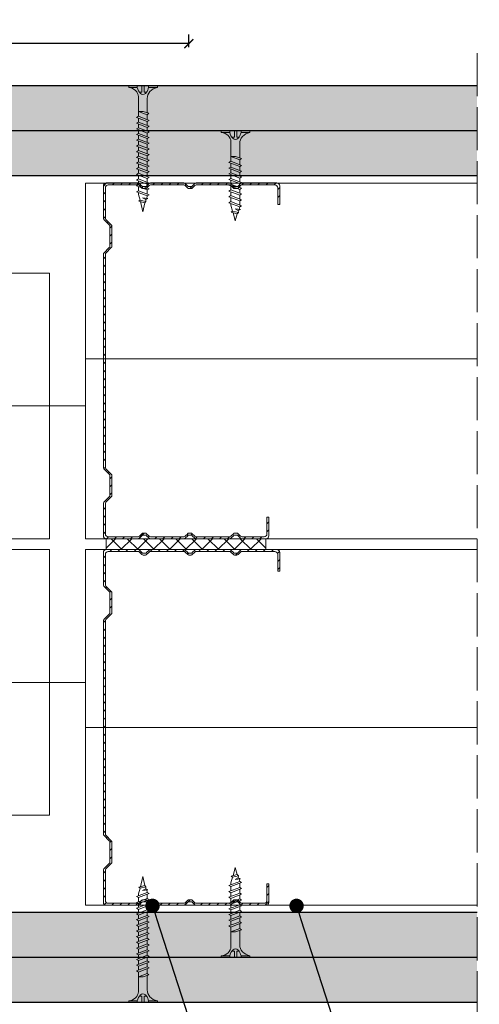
# Model space of a CAD drawing. Header units: millimetres. Extents: x 1770 to 2946, y 954 to 1412.
# Tile 8 of 8: x 2819 to 2946, y 1117 to 1391. Entities that reach past the tile are written whole.
import ezdxf
from ezdxf import colors
from ezdxf.entities.mleader import LeaderData, LeaderLine
from ezdxf.math import Vec2, Vec3

# ---------------------------------------------------------------- set-up
doc = ezdxf.new("R2010")
doc.units = ezdxf.units.MM
doc.linetypes.add('ACAD_ISO02W100', pattern=[15, 12, -3])
for name, color, linetype, lineweight in [('_ISOVER WELNA', 7, 'BATTING', 9), ('_RIGIPS AKCESORIA', 7, 'Continuous', 18), ('_RIGIPS G-K', 7, 'Continuous', 25), ('_RIGIPS PROFIL', 7, 'Continuous', 18), ('OPISY', 7, 'Continuous', 9), ('PRZERYWANA', 7, 'ACAD_ISO02W100', 9), ('WYMIARY', 7, 'Continuous', 25)]:
    doc.layers.add(name, color=color, linetype=linetype, lineweight=lineweight)
doc.styles.get("Standard").update_dxf_attribs({"font": 'arial.ttf'})
doc.linetypes.add('BATTING', pattern='A,0.00254,-2.54,[134,ltypeshp.shx,S=2.54,R=0,X=-2.54,Y=0],-5.08,[134,ltypeshp.shx,S=2.54,R=180,X=2.54,Y=0],-2.54', length=10.16254)
doc.dimstyles.new('ISO-25', dxfattribs={"dimtxt": 5, "dimasz": 2.5, "dimexe": 2.5, "dimexo": 0.625, "dimtad": 1, "dimtxsty": 'Standard', "dimblk": 'ARCHTICK', "dimcen": 2.5, "dimadec": 0, "dimazin": 0, "dimtfac": 1, "dimtmove": 0, "dimatfit": 3, "dimfxl": 1, "dimfxlon": 1, "dimarcsym": 0})
pattern_1 = [(315, (793.888, -502.8173), (3.367596, 1.122532), [0, -3.175])]
pattern_2 = [(315, (793.888, -604.6173), (3.367596, 1.122532), [0, -3.175])]

# ---------------------------------------------------------------- blocks, each defined once
blk = doc.blocks.new('TN 35')
at = {"layer": '_RIGIPS AKCESORIA'}
for p, q in [((0, -0.84), (0, 7.16)), ((0, 7.16), (0.46, 7.16)), ((0.46, 7.16), (0.46, 4.78)), ((0.46, 4.78), (0, 4.78)), ((0, 3.5), (1.77, 3.5)), ((0, 2.83), (1.77, 2.83)), ((1.77, 3.5), (1.77, 4.2)), ((1.77, 2.83), (1.77, 2.18)), ((3.02, 4.46), (8.47, 4.46)), ((7.12, 4.46), (7.12, 3.18)), ((8.03, 2.01), (7.12, 4.46)), ((7.12, 3.18), (7.65, 1.53)), ((8.47, 4.46), (8.79, 5)), ((9.61, 1.51), (8.47, 4.46)), ((8.79, 5), (9.93, 2.01)), ((9, 4.46), (10.1, 4.46)), ((10.1, 4.46), (10.41, 5)), ((11.23, 1.51), (10.1, 4.46)), ((10.41, 5), (11.56, 2.01)), ((10.62, 4.46), (11.67, 4.46)), ((11.67, 4.46), (11.99, 5)), ((12.81, 1.51), (11.67, 4.46)), ((11.99, 5), (13.14, 2.01)), ((12.2, 4.46), (13.21, 4.46)), ((13.21, 4.46), (13.52, 5)), ((14.34, 1.51), (13.21, 4.46)), ((13.52, 5), (14.67, 2.01)), ((13.73, 4.46), (14.8, 4.46)), ((14.8, 4.46), (15.12, 5)), ((15.94, 1.51), (14.8, 4.46)), ((15.12, 5), (16.26, 2.01)), ((15.33, 4.46), (16.42, 4.46)), ((16.42, 4.46), (16.73, 5)), ((17.55, 1.51), (16.42, 4.46)), ((16.73, 5), (17.88, 2.01)), ((16.94, 4.46), (17.99, 4.46)), ((17.99, 4.46), (18.31, 5)), ((19.13, 1.51), (17.99, 4.46)), ((18.31, 5), (19.45, 2.01)), ((18.52, 4.46), (19.57, 4.46)), ((19.57, 4.46), (19.88, 5)), ((20.7, 1.51), (19.57, 4.46)), ((19.88, 5), (21.03, 2.01)), ((20.09, 4.46), (21.14, 4.46)), ((21.14, 4.46), (21.46, 5)), ((22.28, 1.51), (21.14, 4.46)), ((21.46, 5), (22.6, 2.01)), ((21.67, 4.46), (22.72, 4.46)), ((22.72, 4.46), (23.03, 5)), ((23.85, 1.51), (22.72, 4.46)), ((23.03, 5), (24.18, 2.01)), ((23.24, 4.46), (24.29, 4.46)), ((24.29, 4.46), (24.61, 5)), ((25.43, 1.51), (24.29, 4.46)), ((24.61, 5), (25.75, 2.01)), ((24.81, 4.46), (25.87, 4.46)), ((25.87, 4.46), (26.18, 5)), ((27, 1.51), (25.87, 4.46)), ((26.18, 5), (27.33, 2.01)), ((26.39, 4.46), (27.44, 4.46)), ((27.44, 4.46), (27.76, 5)), ((28.58, 1.51), (27.44, 4.46)), ((27.76, 5), (28.9, 2.01)), ((27.96, 4.46), (29.13, 4.46)), ((29.13, 4.46), (29.45, 5)), ((30.27, 1.51), (29.13, 4.46)), ((29.45, 5), (30.59, 2.01)), ((29.65, 4.46), (30.15, 4.46)), ((30.15, 4.46), (31.73, 3.98)), ((31.3, 1.83), (31.12, 3.28)), ((31.12, 3.28), (31.59, 2.4)), ((31.73, 3.98), (32.01, 4.37)), ((32.15, 2.36), (31.73, 3.98)), ((32.01, 4.37), (32.48, 2.71)), ((32.16, 3.85), (35, 3.24)), ((35, 3.24), (32.48, 2.71)), ((0.46, 1.64), (0, 1.64)), ((0.46, -0.84), (0.46, 1.64)), ((7.49, 2.01), (3.55, 2.01)), ((7.65, 1.53), (8.03, 2.01)), ((9.41, 2.01), (8.03, 2.01)), ((9.93, 2.01), (9.61, 1.51)), ((11.04, 2.01), (9.93, 2.01)), ((11.56, 2.01), (11.23, 1.51)), ((12.61, 2.01), (11.56, 2.01)), ((13.14, 2.01), (12.81, 1.51)), ((14.15, 2.01), (13.14, 2.01)), ((14.67, 2.01), (14.34, 1.51)), ((15.74, 2.01), (14.67, 2.01)), ((16.26, 2.01), (15.94, 1.51)), ((17.36, 2.01), (16.26, 2.01)), ((17.88, 2.01), (17.55, 1.51)), ((18.93, 2.01), (17.84, 2.01)), ((19.45, 2.01), (19.13, 1.51)), ((20.51, 2.01), (19.41, 2.01)), ((21.03, 2.01), (20.7, 1.51)), ((22.08, 2.01), (20.99, 2.01)), ((22.6, 2.01), (22.28, 1.51)), ((23.66, 2.01), (22.56, 2.01)), ((24.18, 2.01), (23.85, 1.51)), ((25.23, 2.01), (24.14, 2.01)), ((25.75, 2.01), (25.43, 1.51)), ((26.81, 2.01), (25.71, 2.01)), ((27.33, 2.01), (27, 1.51)), ((28.38, 2.01), (27.33, 2.01)), ((28.9, 2.01), (28.58, 1.51)), ((28.9, 2.01), (30.07, 2.01)), ((30.59, 2.01), (30.27, 1.51)), ((30.59, 2.01), (31.26, 2.12)), ((31.59, 2.4), (31.3, 1.83)), ((32.15, 2.36), (31.59, 2.4)), ((32.48, 2.71), (32.15, 2.36)), ((0, -0.84), (0.46, -0.84))]:
    blk.add_line(p, q, dxfattribs=at)
for centre, major_axis, ratio, start_param, end_param in [((3.09, 7.67), (0.17, 3.2), 0.826134, 1.773653, 3.180586), ((-0.04, 0.9), (0, 3.93), 0.848176, -0.720942, -0.151112), ((1.66, 3.18), (0, 0.895), 0.848176, -1.552777, -0.720942), ((1.66, 3.18), (0, 0.895), 0.848176, 3.862535, 4.730408), ((3.37, -1.57), (0.28, 3.57), 0.832181, 0.035984, 1.430787), ((-2.73, 15.91), (0, 14.76), 0.848176, 3.399396, 3.475072), ((0.59, 4.62), (0, 2.81), 0.848176, 3.475072, 3.862535)]:
    blk.add_ellipse(centre, major_axis=major_axis, ratio=ratio, start_param=start_param, end_param=end_param, dxfattribs=at)
blk = doc.blocks.new('TN 25')
at = {"layer": '_RIGIPS AKCESORIA'}
for p, q in [((0, -0.84), (0, 7.16)), ((0, 7.16), (0.46, 7.16)), ((0.46, 7.16), (0.46, 4.78)), ((0.46, 4.78), (0, 4.78)), ((0, 3.5), (1.77, 3.5)), ((0, 2.83), (1.77, 2.83)), ((1.77, 3.5), (1.77, 4.2)), ((1.77, 2.83), (1.77, 2.18)), ((3.02, 4.46), (8.47, 4.46)), ((7.12, 4.46), (7.12, 3.18)), ((8.03, 2.01), (7.12, 4.46)), ((7.12, 3.18), (7.65, 1.53)), ((8.47, 4.46), (8.79, 5)), ((9.61, 1.51), (8.47, 4.46)), ((8.79, 5), (9.93, 2.01)), ((9, 4.46), (10.1, 4.46)), ((10.1, 4.46), (10.41, 5)), ((11.23, 1.51), (10.1, 4.46)), ((10.41, 5), (11.56, 2.01)), ((10.62, 4.46), (11.67, 4.46)), ((11.67, 4.46), (11.99, 5)), ((12.81, 1.51), (11.67, 4.46)), ((11.99, 5), (13.14, 2.01)), ((12.2, 4.46), (13.21, 4.46)), ((13.21, 4.46), (13.52, 5)), ((14.34, 1.51), (13.21, 4.46)), ((13.52, 5), (14.67, 2.01)), ((13.73, 4.46), (14.8, 4.46)), ((14.8, 4.46), (15.12, 5)), ((15.94, 1.51), (14.8, 4.46)), ((15.12, 5), (16.26, 2.01)), ((15.33, 4.46), (16.42, 4.46)), ((16.42, 4.46), (16.73, 5)), ((17.55, 1.51), (16.42, 4.46)), ((16.73, 5), (17.88, 2.01)), ((16.94, 4.46), (17.99, 4.46)), ((17.99, 4.46), (18.31, 5)), ((19.13, 1.51), (17.99, 4.46)), ((18.31, 5), (19.45, 2.01)), ((18.52, 4.46), (19.68, 4.46)), ((19.68, 4.46), (20, 5)), ((20.82, 1.51), (19.68, 4.46)), ((20, 5), (21.14, 2.01)), ((20.21, 4.46), (20.7, 4.46)), ((20.7, 4.46), (22.28, 3.98)), ((21.85, 1.83), (21.67, 3.28)), ((21.67, 3.28), (22.14, 2.4)), ((22.28, 3.98), (22.56, 4.37)), ((22.7, 2.36), (22.28, 3.98)), ((22.56, 4.37), (23.03, 2.71)), ((22.71, 3.85), (25, 3.24)), ((25, 3.24), (23.03, 2.71)), ((0.46, 1.64), (0, 1.64)), ((0.46, -0.84), (0.46, 1.64)), ((7.49, 2.01), (3.55, 2.01)), ((7.65, 1.53), (8.03, 2.01)), ((9.41, 2.01), (8.03, 2.01)), ((9.93, 2.01), (9.61, 1.51)), ((11.04, 2.01), (9.93, 2.01)), ((11.56, 2.01), (11.23, 1.51)), ((12.61, 2.01), (11.56, 2.01)), ((13.14, 2.01), (12.81, 1.51)), ((14.15, 2.01), (13.14, 2.01)), ((14.67, 2.01), (14.34, 1.51)), ((15.74, 2.01), (14.67, 2.01)), ((16.26, 2.01), (15.94, 1.51)), ((17.36, 2.01), (16.26, 2.01)), ((17.88, 2.01), (17.55, 1.51)), ((18.93, 2.01), (17.88, 2.01)), ((19.45, 2.01), (19.13, 1.51)), ((19.45, 2.01), (20.62, 2.01)), ((21.14, 2.01), (20.82, 1.51)), ((21.14, 2.01), (21.81, 2.12)), ((22.14, 2.4), (21.85, 1.83)), ((22.7, 2.36), (22.14, 2.4)), ((23.03, 2.71), (22.7, 2.36)), ((0, -0.84), (0.46, -0.84))]:
    blk.add_line(p, q, dxfattribs=at)
for centre, major_axis, ratio, start_param, end_param in [((3.09, 7.67), (0.17, 3.2), 0.826134, 1.773653, 3.180586), ((-0.04, 0.9), (0, 3.93), 0.848176, -0.720942, -0.151112), ((1.66, 3.18), (0, 0.895), 0.848176, -1.552777, -0.720942), ((1.66, 3.18), (0, 0.895), 0.848176, 3.862535, 4.730408), ((3.37, -1.57), (0.28, 3.57), 0.832181, 0.035984, 1.430787), ((-2.73, 15.91), (0, 14.76), 0.848176, 3.399396, 3.475072), ((0.59, 4.62), (0, 2.81), 0.848176, 3.475072, 3.862535)]:
    blk.add_ellipse(centre, major_axis=major_axis, ratio=ratio, start_param=start_param, end_param=end_param, dxfattribs=at)
blk = doc.blocks.new('CW 100 ULTRASTIL')
h = blk.add_hatch()
h.set_pattern_fill('ANSI31', color=256, scale=0.5, style=0)
h.paths.add_polyline_path([(179.46, 109.85, -0.198912), (179.6, 110.2), (181.11, 111.71, 0.198912), (181.26, 112.06), (181.26, 117.65, 0.198912), (181.11, 118), (179.6, 119.51, -0.198912), (179.46, 119.86), (179.46, 128.31, -0.414214), (180.26, 129.11), (188.58, 129.11, -0.198912), (188.93, 128.96), (189.64, 128.25, 0.198912), (189.99, 128.11), (190.58, 128.11, 0.198912), (190.93, 128.25), (191.64, 128.96, -0.198912), (191.99, 129.11), (201.28, 129.11, -0.198912), (201.63, 128.96), (202.34, 128.25, 0.198912), (202.69, 128.11), (203.28, 128.11, 0.198912), (203.63, 128.25), (204.34, 128.96, -0.198912), (204.69, 129.11), (213.98, 129.11, -0.198912), (214.33, 128.96), (215.04, 128.25, 0.198912), (215.39, 128.11), (215.98, 128.11, 0.198912), (216.33, 128.25), (217.04, 128.96, -0.198912), (217.39, 129.11), (226.56, 129.11, -0.414214), (227.36, 128.31), (227.36, 123.66), (227.91, 123.66), (227.91, 128.86, 0.414214), (227.11, 129.66), (217.39, 129.66, 0.198912), (217.04, 129.51), (216.33, 128.8, -0.198912), (215.98, 128.66), (215.39, 128.66, -0.198912), (215.04, 128.8), (214.33, 129.51, 0.198912), (213.98, 129.66), (204.69, 129.66, 0.198912), (204.34, 129.51), (203.63, 128.8, -0.198912), (203.28, 128.66), (202.69, 128.66, -0.198912), (202.34, 128.8), (201.63, 129.51, 0.198912), (201.28, 129.66), (191.99, 129.66, 0.198912), (191.64, 129.51), (190.93, 128.8, -0.198912), (190.58, 128.66), (189.99, 128.66, -0.198912), (189.64, 128.8), (188.93, 129.51, 0.198912), (188.58, 129.66), (179.71, 129.66, 0.414214), (178.91, 128.86), (178.91, 119.86, 0.198912), (179.05, 119.51), (180.56, 118, -0.198912), (180.71, 117.65), (180.71, 112.06, -0.198912), (180.56, 111.71), (179.05, 110.2, 0.198912), (178.91, 109.85), (178.91, 50.66, 0.198912), (179.05, 50.31), (180.56, 48.8, -0.198912), (180.71, 48.45), (180.71, 42.86, -0.198912), (180.56, 42.51), (179.05, 41, 0.198912), (178.91, 40.65), (178.91, 31.66, 0.414214), (179.71, 30.86), (188.58, 30.86, 0.198912), (188.93, 31), (189.64, 31.71, -0.198912), (189.99, 31.86), (190.58, 31.86, -0.198912), (190.93, 31.71), (191.64, 31, 0.198912), (191.99, 30.86), (201.28, 30.86, 0.198912), (201.63, 31), (202.34, 31.71, -0.198912), (202.69, 31.86), (203.28, 31.86, -0.198912), (203.63, 31.71), (204.34, 31, 0.198912), (204.69, 30.86), (213.98, 30.86, 0.198912), (214.33, 31), (215.04, 31.71, -0.198912), (215.39, 31.86), (215.98, 31.86, -0.198912), (216.33, 31.71), (217.04, 31, 0.198912), (217.39, 30.86), (224.11, 30.86, 0.414214), (224.91, 31.66), (224.91, 36.86), (224.36, 36.86), (224.36, 32.21, -0.414214), (223.56, 31.41), (217.39, 31.41, -0.198912), (217.04, 31.55), (216.33, 32.26, 0.198912), (215.98, 32.41), (215.39, 32.41, 0.198912), (215.04, 32.26), (214.33, 31.55, -0.198912), (213.98, 31.41), (204.69, 31.41, -0.198912), (204.34, 31.55), (203.63, 32.26, 0.198912), (203.28, 32.41), (202.69, 32.41, 0.198912), (202.34, 32.26), (201.63, 31.55, -0.198912), (201.28, 31.41), (191.99, 31.41, -0.198912), (191.64, 31.55), (190.93, 32.26, 0.198912), (190.58, 32.41), (189.99, 32.41, 0.198912), (189.64, 32.26), (188.93, 31.55, -0.198912), (188.58, 31.41), (180.26, 31.41, -0.414214), (179.46, 32.21), (179.46, 40.65, -0.198912), (179.6, 41), (181.11, 42.51, 0.198912), (181.26, 42.86), (181.26, 48.45, 0.198912), (181.11, 48.8), (179.6, 50.31, -0.198912), (179.46, 50.66)])
at = {"layer": '_RIGIPS PROFIL'}
for p, q in [((178.91, 128.86), (178.91, 119.86)), ((188.58, 129.66), (179.71, 129.66)), ((188.58, 129.11), (180.26, 129.11)), ((188.93, 129.51), (189.64, 128.8)), ((188.93, 128.96), (189.64, 128.25)), ((190.58, 128.66), (189.99, 128.66)), ((191.64, 129.51), (190.93, 128.8)), ((191.64, 128.96), (190.93, 128.25)), ((201.28, 129.66), (191.99, 129.66)), ((201.28, 129.11), (191.99, 129.11)), ((201.63, 129.51), (202.34, 128.8)), ((201.63, 128.96), (202.34, 128.25)), ((203.28, 128.66), (202.69, 128.66)), ((204.34, 129.51), (203.63, 128.8)), ((204.34, 128.96), (203.63, 128.25)), ((204.69, 129.66), (213.98, 129.66)), ((204.69, 129.11), (213.98, 129.11)), ((214.33, 129.51), (215.04, 128.8)), ((214.33, 128.96), (215.04, 128.25)), ((215.98, 128.66), (215.39, 128.66)), ((217.04, 129.51), (216.33, 128.8)), ((217.04, 128.96), (216.33, 128.25)), ((227.11, 129.66), (217.39, 129.66)), ((226.56, 129.11), (217.39, 129.11)), ((227.91, 123.66), (227.91, 128.86)), ((179.46, 128.31), (179.46, 119.86)), ((190.58, 128.11), (189.99, 128.11)), ((203.28, 128.11), (202.69, 128.11)), ((215.98, 128.11), (215.39, 128.11)), ((227.36, 123.66), (227.36, 128.31)), ((227.36, 123.66), (227.91, 123.66)), ((180.56, 118), (179.05, 119.51)), ((181.11, 118), (179.6, 119.51)), ((180.71, 117.65), (180.71, 112.06)), ((181.26, 117.65), (181.26, 112.06)), ((178.91, 109.85), (178.91, 50.66)), ((180.56, 111.71), (179.05, 110.2)), ((179.46, 109.85), (179.46, 50.66)), ((181.11, 111.71), (179.6, 110.2)), ((180.56, 48.8), (179.05, 50.31)), ((181.11, 48.8), (179.6, 50.31)), ((180.71, 42.86), (180.71, 48.45)), ((181.26, 42.86), (181.26, 48.45)), ((180.56, 42.51), (179.05, 41)), ((181.11, 42.51), (179.6, 41)), ((178.91, 31.66), (178.91, 40.65)), ((179.46, 32.21), (179.46, 40.65)), ((224.36, 36.86), (224.36, 32.21)), ((224.36, 36.86), (224.91, 36.86)), ((224.91, 36.86), (224.91, 31.66)), ((188.58, 30.86), (179.71, 30.86)), ((188.58, 31.41), (180.26, 31.41)), ((188.93, 31.55), (189.64, 32.26)), ((188.93, 31), (189.64, 31.71)), ((190.58, 32.41), (189.99, 32.41)), ((190.58, 31.86), (189.99, 31.86)), ((191.64, 31.55), (190.93, 32.26)), ((191.64, 31), (190.93, 31.71)), ((201.28, 31.41), (191.99, 31.41)), ((201.28, 30.86), (191.99, 30.86)), ((201.63, 31.55), (202.34, 32.26)), ((201.63, 31), (202.34, 31.71)), ((203.28, 32.41), (202.69, 32.41)), ((203.28, 31.86), (202.69, 31.86)), ((204.34, 31.55), (203.63, 32.26)), ((204.34, 31), (203.63, 31.71)), ((204.69, 31.41), (213.98, 31.41)), ((204.69, 30.86), (213.98, 30.86)), ((214.33, 31.55), (215.04, 32.26)), ((214.33, 31), (215.04, 31.71)), ((215.98, 32.41), (215.39, 32.41)), ((215.98, 31.86), (215.39, 31.86)), ((217.04, 31.55), (216.33, 32.26)), ((217.04, 31), (216.33, 31.71)), ((223.56, 31.41), (217.39, 31.41)), ((224.11, 30.86), (217.39, 30.86))]:
    blk.add_line(p, q, dxfattribs=at)
for centre, radius, start, end in [((179.71, 128.86), 0.8, 90, 180), ((180.26, 128.31), 0.8, 90, 180), ((188.58, 129.16), 0.5, 45, 90), ((188.58, 128.61), 0.5, 45, 90), ((189.99, 129.16), 0.5, 225, 270), ((190.58, 129.16), 0.5, 270, 315), ((191.99, 129.16), 0.5, 90, 135), ((191.99, 128.61), 0.5, 90, 135), ((201.28, 129.16), 0.5, 45, 90), ((201.28, 128.61), 0.5, 45, 90), ((202.69, 129.16), 0.5, 225, 270), ((203.28, 129.16), 0.5, 270, 315), ((204.69, 129.16), 0.5, 90, 135), ((204.69, 128.61), 0.5, 90, 135), ((213.98, 129.16), 0.5, 45, 90), ((213.98, 128.61), 0.5, 45, 90), ((215.39, 129.16), 0.5, 225, 270), ((215.98, 129.16), 0.5, 270, 315), ((217.39, 129.16), 0.5, 90, 135), ((217.39, 128.61), 0.5, 90, 135), ((226.56, 128.31), 0.8, 0, 90), ((227.11, 128.86), 0.8, 0, 90), ((189.99, 128.61), 0.5, 225, 270), ((190.58, 128.61), 0.5, 270, 315), ((202.69, 128.61), 0.5, 225, 270), ((203.28, 128.61), 0.5, 270, 315), ((215.39, 128.61), 0.5, 225, 270), ((215.98, 128.61), 0.5, 270, 315), ((179.41, 119.86), 0.5, 180, 225), ((179.96, 119.86), 0.5, 180, 225), ((180.21, 117.65), 0.5, 0, 45), ((180.76, 117.65), 0.5, 0, 45), ((179.41, 109.85), 0.5, 135, 180), ((179.96, 109.85), 0.5, 135, 180), ((180.21, 112.06), 0.5, 315, 0), ((180.76, 112.06), 0.5, 315, 0), ((179.41, 50.66), 0.5, 180, 225), ((179.96, 50.66), 0.5, 180, 225), ((180.21, 48.45), 0.5, 0, 45), ((180.76, 48.45), 0.5, 0, 45), ((180.21, 42.86), 0.5, 315, 0), ((180.76, 42.86), 0.5, 315, 0), ((179.41, 40.65), 0.5, 135, 180), ((179.96, 40.65), 0.5, 135, 180), ((179.71, 31.66), 0.8, 180, 270), ((180.26, 32.21), 0.8, 180, 270), ((188.58, 31.91), 0.5, 270, 315), ((188.58, 31.36), 0.5, 270, 315), ((189.99, 31.91), 0.5, 90, 135), ((189.99, 31.36), 0.5, 90, 135), ((190.58, 31.91), 0.5, 45, 90), ((190.58, 31.36), 0.5, 45, 90), ((191.99, 31.91), 0.5, 225, 270), ((191.99, 31.36), 0.5, 225, 270), ((201.28, 31.91), 0.5, 270, 315), ((201.28, 31.36), 0.5, 270, 315), ((202.69, 31.91), 0.5, 90, 135), ((202.69, 31.36), 0.5, 90, 135), ((203.28, 31.91), 0.5, 45, 90), ((203.28, 31.36), 0.5, 45, 90), ((204.69, 31.91), 0.5, 225, 270), ((204.69, 31.36), 0.5, 225, 270), ((213.98, 31.91), 0.5, 270, 315), ((213.98, 31.36), 0.5, 270, 315), ((215.39, 31.91), 0.5, 90, 135), ((215.39, 31.36), 0.5, 90, 135), ((215.98, 31.91), 0.5, 45, 90), ((215.98, 31.36), 0.5, 45, 90), ((217.39, 31.91), 0.5, 225, 270), ((217.39, 31.36), 0.5, 225, 270), ((223.56, 32.21), 0.8, 270, 0), ((224.11, 31.66), 0.8, 270, 0)]:
    blk.add_arc(centre, radius, start, end, dxfattribs=at)
blk = doc.blocks.new('_Dot')
at = {"color": 0, "linetype": 'ByBlock', "lineweight": -2}
blk.add_line((-0.5, 0), (-1, 0), dxfattribs=at)
at = {"color": 0, "linetype": 'ByBlock', "const_width": 0.5}
blk.add_lwpolyline([(-0.25, 0, 1), (0.25, 0, 1)], format="xyb", close=True, dxfattribs=at)
blk = doc.blocks.new('_ArchTick')
at = {"color": 0, "linetype": 'ByBlock', "const_width": 0.15}
blk.add_lwpolyline([(-0.5, -0.5), (0.5, 0.5)], dxfattribs=at)
blk = doc.blocks.new('*D23')
at = {"layer": 'Defpoints', "color": 0, "transparency": 16777216}
for p in [(2723.77, 1383.95), (2723.77, 1359.75), (2865.62, 1344.75)]:
    blk.add_point(p, dxfattribs=at)
at = {"layer": 'WYMIARY', "color": 0, "lineweight": -2, "transparency": 16777216}
for p, q in [((2723.77, 1382.95), (2723.77, 1386.45)), ((2865.62, 1382.95), (2865.62, 1386.45)), ((2865.62, 1383.95), (2723.77, 1383.95))]:
    blk.add_line(p, q, dxfattribs=at)
at = {"layer": 'WYMIARY', "color": 0, "lineweight": -2, "transparency": 16777216, "xscale": 2.5, "yscale": 2.5, "zscale": 2.5, "rotation": 180}
blk.add_blockref('_ArchTick', (2723.77, 1383.95), dxfattribs=at)
at = {"layer": 'WYMIARY', "color": 0, "lineweight": -2, "transparency": 16777216, "xscale": 2.5, "yscale": 2.5, "zscale": 2.5}
blk.add_blockref('_ArchTick', (2865.62, 1383.95), dxfattribs=at)
at = {"layer": 'WYMIARY', "color": 0, "transparency": 16777216, "insert": (2794.7, 1387.13), "char_height": 5, "attachment_point": 5}
blk.add_mtext('≤150', dxfattribs=at)

msp = doc.modelspace()

# ---------------------------------------------------------------- hatches: boundary and pattern name
at = {"layer": '_RIGIPS G-K'}
h = msp.add_hatch(dxfattribs=at)
h.set_pattern_fill('DOTS', color=256, scale=2, angle=-45, style=0)
h.set_pattern_definition(pattern_1)
h.paths.add_polyline_path([(2703.77, 1372.249), (2564.163, 1372.249), (2564.163, 1359.749), (2703.77, 1359.749)])
h.paths.add_polyline_path([(2945.691, 1372.249), (2723.77, 1372.249), (2723.77, 1359.749), (2945.691, 1359.749)])
h = msp.add_hatch(dxfattribs=at)
h.set_pattern_fill('DOTS', color=256, scale=2, angle=-45, style=0)
h.set_pattern_definition(pattern_1)
h.paths.add_polyline_path([(2753.77, 1359.749), (2564.163, 1359.749), (2564.163, 1347.249), (2753.77, 1347.249)])
h.paths.add_polyline_path([(2945.691, 1359.749), (2773.77, 1359.749), (2773.77, 1347.249), (2945.691, 1347.249)])
h = msp.add_hatch(dxfattribs=at)
h.set_pattern_fill('ANSI37', color=256, angle=90, style=0)
h.set_pattern_definition([(135, (4366.763, -235.9307), (-2.245064, -2.245064), []), (225, (4366.763, -235.9307), (2.245064, -2.245064), [])])
h.paths.add_polyline_path([(2842.638, 1246.449), (2842.638, 1243.449), (2851.511, 1243.449), (2887.038, 1243.449), (2887.038, 1246.449), (2880.325, 1246.449)])
h = msp.add_hatch(dxfattribs=at)
h.set_pattern_fill('DOTS', color=256, scale=2, angle=-45, style=0)
h.set_pattern_definition(pattern_2)
h.paths.add_polyline_path([(2753.77, 1142.649), (2564.163, 1142.649), (2564.163, 1130.149), (2753.77, 1130.149)])
h.paths.add_polyline_path([(2945.691, 1142.649), (2773.77, 1142.649), (2773.77, 1130.149), (2945.691, 1130.149)])
h = msp.add_hatch(dxfattribs=at)
h.set_pattern_fill('DOTS', color=256, scale=2, angle=-45, style=0)
h.set_pattern_definition(pattern_2)
h.paths.add_polyline_path([(2703.77, 1130.149), (2564.163, 1130.149), (2564.163, 1117.649), (2703.77, 1117.649)])
h.paths.add_polyline_path([(2945.691, 1130.149), (2723.77, 1130.149), (2723.77, 1117.649), (2945.691, 1117.649)])

# ---------------------------------------------------------------- linework, layer by layer
at = {"layer": '_ISOVER WELNA', "ltscale": 4.8}
for p, q in [((2945.691, 1296.399), (2836.838, 1296.399)), ((2945.691, 1194.049), (2836.838, 1194.049))]:
    msp.add_line(p, q, dxfattribs=at)
at = {"layer": '_ISOVER WELNA', "ltscale": 3.6}
for p, q in [((2836.838, 1283.349), (2673.016, 1283.349)), ((2836.838, 1206.549), (2673.016, 1206.549))]:
    msp.add_line(p, q, dxfattribs=at)
at = {"layer": '_RIGIPS AKCESORIA'}
for p, q in [((2842.638, 1243.449), (2842.638, 1246.449)), ((2887.038, 1243.449), (2887.038, 1246.449))]:
    msp.add_line(p, q, dxfattribs=at)
at = {"layer": '_RIGIPS G-K'}
for p, q in [((2945.691, 1372.249), (2723.77, 1372.249)), ((2945.691, 1359.749), (2564.163, 1359.749)), ((2945.691, 1347.249), (2564.163, 1347.249)), ((2945.691, 1142.649), (2564.163, 1142.649)), ((2945.691, 1130.149), (2564.163, 1130.149)), ((2945.691, 1117.649), (2723.77, 1117.649))]:
    msp.add_line(p, q, dxfattribs=at)
at = {"layer": '_RIGIPS PROFIL'}
for p, q in [((2836.838, 1246.449), (2836.838, 1345.249)), ((2836.838, 1345.249), (2945.691, 1345.249)), ((2683.016, 1320.249), (2826.838, 1320.249)), ((2826.838, 1246.449), (2826.838, 1320.249)), ((2683.016, 1246.449), (2826.838, 1246.449)), ((2836.838, 1246.449), (2945.691, 1246.449)), ((2683.016, 1243.449), (2826.838, 1243.449)), ((2683.016, 1243.449), (2826.838, 1243.449)), ((2826.838, 1169.649), (2826.838, 1243.449)), ((2836.838, 1243.449), (2945.691, 1243.449)), ((2836.838, 1144.649), (2836.838, 1243.449)), ((2683.016, 1169.649), (2826.838, 1169.649)), ((2836.838, 1144.649), (2945.691, 1144.649))]:
    msp.add_line(p, q, dxfattribs=at)
at = {"layer": 'PRZERYWANA'}
msp.add_line((2945.691, 1381.349), (2945.691, 1108.549), dxfattribs=at)

# ---------------------------------------------------------------- block references
at = {"layer": '_RIGIPS AKCESORIA', "xscale": -1, "rotation": 90}
for name, p in [('TN 35', (2856.038, 1372.249)), ('TN 25', (2881.749, 1359.749))]:
    msp.add_blockref(name, p, dxfattribs=at)
at = {"layer": '_RIGIPS AKCESORIA', "rotation": 90}
for name, p in [('TN 25', (2881.749, 1130.149)), ('TN 35', (2856.038, 1117.649))]:
    msp.add_blockref(name, p, dxfattribs=at)
at = {"layer": '_RIGIPS PROFIL'}
for p in [(2662.931, 1215.592), (2662.931, 1113.792)]:
    msp.add_blockref('CW 100 ULTRASTIL', p, dxfattribs=at)

# ---------------------------------------------------------------- dimensions: what is measured, and where the dimension line sits
at = {"layer": 'WYMIARY'}
dim = msp.add_linear_dim(base=(2723.77, 1383.95), p1=(2865.625, 1344.749), p2=(2723.77, 1359.749), text='≤150', dimstyle='ISO-25', dxfattribs=at)
dim.commit()
dim.dimension.update_dxf_attribs({"geometry": '*D23', "text_midpoint": (2794.698, 1387.128)})

# ---------------------------------------------------------------- leaders
at = {"layer": 'OPISY'}
ml = msp.add_multileader_mtext('Standard', dxfattribs=at)
ml.set_content('7', color=256)
ml.set_leader_properties()
ml.set_arrow_properties(name='DOT')
ml.build(insert=Vec2(0, 0))
ctx = ml.context
ctx.base_point, ctx.char_height, ctx.landing_gap_size, ctx.plane_origin = Vec3(2894.732, 1072.739), 10, 4, Vec3(2702.143, 929.08)
notes = []
notes.append((ctx, [(0, (1, 1, 0), (2878.732, 1072.739), (1, 0), 16, [(0, [(2855.499, 1144.494)], 0, [])])]))
ctx.mtext.insert, ctx.mtext.flow_direction = Vec3(2898.732, 1078.739), 5
ml = msp.add_multileader_mtext('Standard', dxfattribs=at)
ml.set_content('6', color=256)
ml.set_leader_properties()
ml.set_arrow_properties(name='DOT')
ml.build(insert=Vec2(0, 0))
ctx = ml.context
ctx.base_point, ctx.char_height, ctx.landing_gap_size, ctx.plane_origin = Vec3(2934.758, 1072.739), 10, 4, Vec3(2742.17, 929.08)
notes.append((ctx, [(0, (1, 1, 0), (2918.758, 1072.739), (1, 0), 16, [(0, [(2895.526, 1144.494)], 0, [])])]))
ctx.mtext.insert, ctx.mtext.flow_direction = Vec3(2938.758, 1077.825), 5
for ctx, leaders in notes:
    for number, flags, end, landing, length, lines in leaders:
        leader = LeaderData()
        leader.index, (leader.has_last_leader_line, leader.has_dogleg_vector, leader.attachment_direction) = number, flags
        leader.last_leader_point, leader.dogleg_vector, leader.dogleg_length = Vec3(end), Vec3(landing), length
        for number, points, colour, breaks in lines:
            line = LeaderLine()
            line.index, line.vertices, line.color, line.breaks = number, Vec3.list(points), colors.encode_raw_color(colour), breaks
            leader.lines.append(line)
        ctx.leaders.append(leader)

doc.saveas('drawing.dxf')
